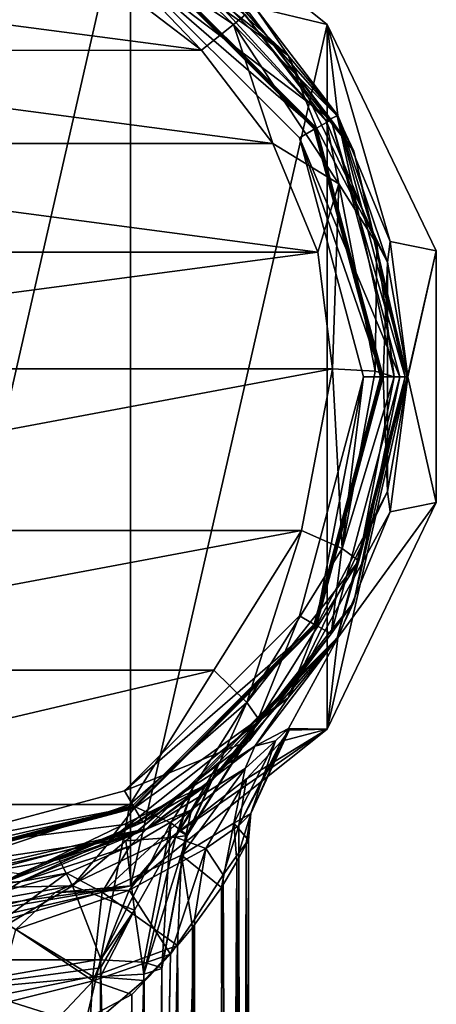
# Model space of a CAD drawing. Header units: metres. Extents: x -22 to 22, y -127 to 37.
# Tile 6 of 7: x 5 to 22, y -26 to 15. Entities that reach past the tile are written whole.
import ezdxf

# ---------------------------------------------------------------- set-up
doc = ezdxf.new("R2010")
doc.units = ezdxf.units.M
doc.layers.add('solid_12518041_051', color=7, linetype='CONTINUOUS')

msp = doc.modelspace()

# ---------------------------------------------------------------- linework, layer by layer
at = {"layer": 'solid_12518041_051'}
for points in [[(0, -23), (0, 23), (9.979576, 20.722155)], [(0, -23), (9.979576, 20.722155), (9.979576, -20.722155)], [(9.979576, -20.722155), (9.979576, 20.722155), (17.982161, 14.34021)], [(15.03618, 15.03618, 119.01458), (17.982161, 14.34021), (9.979576, 20.722155)], [(9.096984, 18.890081, 119.712242), (16.392199, 13.072343, 119.712242), (10.632185, 18.415485, 119.01458)], [(9.096984, 18.890081, 119.712242), (10.127294, 17.552387, 120), (16.392199, 13.072343, 119.712242)], [(14.165442, 14.341237, 137.609299), (10.341857, 18.016659, 135.684341), (7.683155, 18.704809, 137.034821)], [(7.683155, 18.704809, 137.034821), (9.089074, 16.181259, 138.075012), (12.867535, 13.285138, 138.456299)], [(14.165442, 14.341237, 137.609299), (7.683155, 18.704809, 137.034821), (12.867535, 13.285138, 138.456299)], [(17.936932, 10.418458, 136.564606), (18.39365, 10.619579, 122.360474), (10.619579, 18.39365, 122.360474)], [(13.190016, 16.539757, 122.141602), (10.619579, 18.39365, 122.360474), (18.39365, 10.619579, 122.360474)], [(14.636744, 14.722983, 136.065948), (17.936932, 10.418458, 136.564606), (10.619579, 18.39365, 122.360474)], [(16.392199, 13.072343, 119.712242), (15.03618, 15.03618, 119.01458), (10.632185, 18.415485, 119.01458)], [(14.165442, 14.341237, 137.609299), (14.636744, 14.722983, 136.065948), (10.341857, 18.016659, 135.684341)], [(17.503628, 10.105724, 120.432518), (10.105724, 17.503628, 120.432518), (9.729011, 16.850931, 122.050003)], [(10.075119, 17.450338, 120), (17.450457, 10.074897, 120), (10.127294, 17.552387, 120)], [(17.537014, 10.125, 120.099998), (10.075119, 17.450338, 120), (10.125, 17.537014, 120.099998)], [(17.537014, 10.125, 120.099998), (17.450457, 10.074897, 120), (10.075119, 17.450338, 120)], [(10.125, 17.537014, 120.23999), (10.105724, 17.503628, 120.432518), (17.503628, 10.105724, 120.432518)], [(10.125, 17.537014, 120.23999), (17.503628, 10.105724, 120.432518), (17.537014, 10.125, 120.23999)], [(17.537014, 10.125, 120.23999), (17.537014, 10.125, 120.099998), (10.125, 17.537014, 120.099998)], [(10.125, 17.537014, 120.23999), (17.537014, 10.125, 120.23999), (10.125, 17.537014, 120.099998)], [(17.450457, 10.074897, 120), (17.548019, 10.134863, 120), (10.127294, 17.552387, 120)], [(16.392199, 13.072343, 119.712242), (10.127294, 17.552387, 120), (17.548019, 10.134863, 120)], [(17.503628, 10.105724, 120.432518), (9.729011, 16.850931, 122.050003), (16.851057, 9.72879, 122.050003)], [(18.141247, 10.457098, 122.050003), (16.851057, 9.72879, 122.050003), (9.729011, 16.850931, 122.050003)], [(14.813656, 14.799029, 122.050003), (18.141247, 10.457098, 122.050003), (9.729011, 16.850931, 122.050003)], [(13.190016, 16.539757, 122.141602), (19.060125, 9.178872, 122.141602), (14.813656, 14.799029, 122.050003)], [(13.190016, 16.539757, 122.141602), (18.39365, 10.619579, 122.360474), (19.060125, 9.178872, 122.141602)], [(12.867535, 13.285138, 138.456299), (-9.092483, 16.179298, 138.075272), (-12.870321, 13.282348, 138.456665)], [(12.867535, 13.285138, 138.456299), (9.089074, 16.181259, 138.075012), (-9.092483, 16.179298, 138.075272)], [(15.03618, 15.03618, 119.01458), (18.415485, 10.632185, 119.01458), (17.982161, 14.34021)], [(16.392199, 13.072343, 119.712242), (18.415485, 10.632185, 119.01458), (15.03618, 15.03618, 119.01458)], [(14.165442, 14.341237, 137.609299), (17.936932, 10.418458, 136.564606), (14.636744, 14.722983, 136.065948)], [(19.060125, 9.178872, 122.141602), (18.141247, 10.457098, 122.050003), (14.813656, 14.799029, 122.050003)], [(9.979576, -20.722155), (17.982161, 14.34021), (17.982161, -14.34021)], [(14.165442, 14.341237, 137.609299), (12.867535, 13.285138, 138.456299), (15.772176, 9.497302, 138.954971)], [(18.460697, 7.848903, 138.46402), (17.936932, 10.418458, 136.564606), (14.165442, 14.341237, 137.609299)], [(18.460697, 7.848903, 138.46402), (14.165442, 14.341237, 137.609299), (15.772176, 9.497302, 138.954971)], [(17.982161, -14.34021), (17.982161, 14.34021), (22.423325, 5.117958)], [(20.539804, 5.503624, 119.01458), (22.423325, 5.117958), (17.982161, 14.34021)], [(18.415485, 10.632185, 119.01458), (20.539804, 5.503624, 119.01458), (17.982161, 14.34021)], [(15.772176, 9.497302, 138.954971), (-12.870321, 13.282348, 138.456665), (-15.77415, 9.493877, 138.955429)], [(15.772176, 9.497302, 138.954971), (12.867535, 13.285138, 138.456299), (-12.870321, 13.282348, 138.456665)], [(16.392199, 13.072343, 119.712242), (20.440739, 4.665465, 119.712242), (18.415485, 10.632185, 119.01458)], [(16.392199, 13.072343, 119.712242), (17.548019, 10.134863, 120), (20.440739, 4.665465, 119.712242)], [(18.141247, 10.457098, 122.050003), (20.939341, 0, 122.050003), (16.851057, 9.72879, 122.050003)], [(17.936932, 10.418458, 136.564606), (20.008324, 5.394655, 137.146408), (18.39365, 10.619579, 122.360474)], [(21.155144, 0, 122.141602), (20.939341, 0, 122.050003), (18.141247, 10.457098, 122.050003)], [(19.060125, 9.178872, 122.141602), (21.155144, 0, 122.141602), (18.141247, 10.457098, 122.050003)], [(20.70101, 0, 137.770996), (21.239159, 0, 122.360474), (18.39365, 10.619579, 122.360474)], [(19.060125, 9.178872, 122.141602), (18.39365, 10.619579, 122.360474), (21.239159, 0, 122.360474)], [(20.008324, 5.394655, 137.146408), (20.70101, 0, 137.770996), (18.39365, 10.619579, 122.360474)], [(20.440739, 4.665465, 119.712242), (20.539804, 5.503624, 119.01458), (18.415485, 10.632185, 119.01458)], [(20.211449, 0, 120.432518), (17.503628, 10.105724, 120.432518), (16.851057, 9.72879, 122.050003)], [(17.450457, 10.074897, 120), (20.149984, 0, 120), (17.548019, 10.134863, 120)], [(20.25, 0, 120.099998), (17.450457, 10.074897, 120), (17.537014, 10.125, 120.099998)], [(20.25, 0, 120.099998), (20.149984, 0, 120), (17.450457, 10.074897, 120)], [(17.537014, 10.125, 120.23999), (17.503628, 10.105724, 120.432518), (20.211449, 0, 120.432518)], [(17.537014, 10.125, 120.23999), (20.211449, 0, 120.432518), (20.25, 0, 120.23999)], [(20.25, 0, 120.23999), (20.25, 0, 120.099998), (17.537014, 10.125, 120.099998)], [(17.537014, 10.125, 120.23999), (20.25, 0, 120.23999), (17.537014, 10.125, 120.099998)], [(20.149984, 0, 120), (20.264477, 0, 120), (17.548019, 10.134863, 120)], [(20.440739, 4.665465, 119.712242), (17.548019, 10.134863, 120), (20.264477, 0, 120)], [(18.460697, 7.848903, 138.46402), (20.008324, 5.394655, 137.146408), (17.936932, 10.418458, 136.564606)], [(20.211449, 0, 120.432518), (16.851057, 9.72879, 122.050003), (19.45784, -0.000147, 122.050003)], [(20.939341, 0, 122.050003), (19.45784, -0.000147, 122.050003), (16.851057, 9.72879, 122.050003)], [(17.595242, 5.073326, 139.537399), (-15.77415, 9.493877, 138.955429), (-17.596178, 5.069791, 139.537872)], [(17.595242, 5.073326, 139.537399), (15.772176, 9.497302, 138.954971), (-15.77415, 9.493877, 138.955429)], [(18.460697, 7.848903, 138.46402), (15.772176, 9.497302, 138.954971), (17.595242, 5.073326, 139.537399)], [(19.060125, 9.178872, 122.141602), (21.239159, 0, 122.360474), (21.155144, 0, 122.141602)], [(18.460697, 7.848903, 138.46402), (17.595242, 5.073326, 139.537399), (18.202534, 0.326315, 140.162354)], [(19.93943, 0.226849, 139.467484), (18.460697, 7.848903, 138.46402), (18.202534, 0.326315, 140.162354)], [(19.93943, 0.226849, 139.467484), (20.008324, 5.394655, 137.146408), (18.460697, 7.848903, 138.46402)], [(19.93943, 0.226849, 139.467484), (20.70101, 0, 137.770996), (20.008324, 5.394655, 137.146408)], [(20.440739, 4.665465, 119.712242), (21.26437, 0, 119.01458), (20.539804, 5.503624, 119.01458)], [(20.539804, 5.503624, 119.01458), (21.26437, 0, 119.01458), (22.423325, 5.117958)], [(17.595242, 5.073326, 139.537399), (-17.596178, 5.069791, 139.537872), (-18.202534, 0.326315, 140.162354)], [(18.202534, 0.326315, 140.162354), (17.595242, 5.073326, 139.537399), (-18.202534, 0.326315, 140.162354)], [(17.982161, -14.34021), (22.423325, 5.117958), (22.423325, -5.117958)], [(21.26437, 0, 119.01458), (22.423325, -5.117958), (22.423325, 5.117958)], [(20.440739, 4.665465, 119.712242), (20.264477, 0, 120), (20.440739, -4.665465, 119.712242)], [(20.440739, 4.665465, 119.712242), (20.440739, -4.665465, 119.712242), (21.26437, 0, 119.01458)], [(18.202534, 0.326315, 140.162354), (-18.202534, 0.326315, 140.162354), (-16.937683, -6.257461, 141.029129)], [(16.937506, -6.25791, 141.02919), (18.202534, 0.326315, 140.162354), (-16.937683, -6.257461, 141.029129)], [(18.594681, -6.996197, 140.376511), (18.202534, 0.326315, 140.162354), (16.937506, -6.25791, 141.02919)], [(20.149984, 0, 120), (17.450457, -10.074897, 120), (17.548019, -10.134863, 120)], [(17.537014, -10.125, 120.099998), (17.450457, -10.074897, 120), (20.149984, 0, 120)], [(20.25, 0, 120.23999), (20.211449, 0, 120.432518), (17.503628, -10.105724, 120.432518)], [(20.25, 0, 120.23999), (17.503628, -10.105724, 120.432518), (17.537014, -10.125, 120.23999)], [(17.537014, -10.125, 120.099998), (20.149984, 0, 120), (20.25, 0, 120.099998)], [(20.25, 0, 120.23999), (17.537014, -10.125, 120.23999), (20.25, 0, 120.099998)], [(20.149984, 0, 120), (17.548019, -10.134863, 120), (20.264477, 0, 120)], [(18.141247, -10.457097, 122.050003), (19.45784, -0.000147, 122.050003), (20.939341, 0, 122.050003)], [(19.060125, -9.178872, 122.141602), (18.141247, -10.457097, 122.050003), (20.939341, 0, 122.050003)], [(18.594681, -6.996197, 140.376511), (19.93943, 0.226849, 139.467484), (18.202534, 0.326315, 140.162354)], [(19.266218, -7.48948, 138.637833), (18.39365, -10.619579, 122.360474), (21.239159, 0, 122.360474)], [(21.155144, 0, 122.141602), (21.239159, 0, 122.360474), (18.39365, -10.619579, 122.360474)], [(19.060125, -9.178872, 122.141602), (21.155144, 0, 122.141602), (18.39365, -10.619579, 122.360474)], [(18.594681, -6.996197, 140.376511), (20.70101, 0, 137.770996), (19.93943, 0.226849, 139.467484)], [(18.594681, -6.996197, 140.376511), (19.266218, -7.48948, 138.637833), (20.70101, 0, 137.770996)], [(19.060125, -9.178872, 122.141602), (20.939341, 0, 122.050003), (21.155144, 0, 122.141602)], [(19.266218, -7.48948, 138.637833), (21.239159, 0, 122.360474), (20.70101, 0, 137.770996)], [(20.440739, -4.665465, 119.712242), (20.539804, -5.503624, 119.01458), (21.26437, 0, 119.01458)], [(21.26437, 0, 119.01458), (20.539804, -5.503624, 119.01458), (22.423325, -5.117958)], [(17.503628, -10.105724, 120.432518), (19.45784, -0.000147, 122.050003), (16.850927, -9.729016, 122.050003)], [(18.141247, -10.457097, 122.050003), (16.850927, -9.729016, 122.050003), (19.45784, -0.000147, 122.050003)], [(17.503628, -10.105724, 120.432518), (20.211449, 0, 120.432518), (19.45784, -0.000147, 122.050003)], [(17.537014, -10.125, 120.23999), (17.537014, -10.125, 120.099998), (20.25, 0, 120.099998)], [(20.440739, -4.665465, 119.712242), (20.264477, 0, 120), (17.548019, -10.134863, 120)], [(20.440739, -4.665465, 119.712242), (16.392199, -13.072343, 119.712242), (20.539804, -5.503624, 119.01458)], [(20.440739, -4.665465, 119.712242), (17.548019, -10.134863, 120), (16.392199, -13.072343, 119.712242)], [(18.415485, -10.632185, 119.01458), (17.982161, -14.34021), (22.423325, -5.117958)], [(20.539804, -5.503624, 119.01458), (18.415485, -10.632185, 119.01458), (22.423325, -5.117958)], [(16.392199, -13.072343, 119.712242), (18.415485, -10.632185, 119.01458), (20.539804, -5.503624, 119.01458)], [(16.937506, -6.25791, 141.02919), (-16.937683, -6.257461, 141.029129), (-13.366899, -11.945908, 141.77803)], [(13.366899, -11.945908, 141.77803), (16.937506, -6.25791, 141.02919), (-13.366899, -11.945908, 141.77803)], [(14.704647, -13.263231, 141.164444), (16.937506, -6.25791, 141.02919), (13.366899, -11.945908, 141.77803)], [(14.704647, -13.263231, 141.164444), (18.594681, -6.996197, 140.376511), (16.937506, -6.25791, 141.02919)], [(14.704647, -13.263231, 141.164444), (19.266218, -7.48948, 138.637833), (18.594681, -6.996197, 140.376511)], [(14.704647, -13.263231, 141.164444), (15.207341, -13.961944, 139.386673), (19.266218, -7.48948, 138.637833)], [(19.266218, -7.48948, 138.637833), (15.207341, -13.961944, 139.386673), (18.39365, -10.619579, 122.360474)], [(19.060125, -9.178872, 122.141602), (13.190016, -16.539757, 122.141602), (18.141247, -10.457097, 122.050003)], [(19.060125, -9.178872, 122.141602), (18.39365, -10.619579, 122.360474), (13.190016, -16.539757, 122.141602)], [(17.503628, -10.105724, 120.432518), (16.850927, -9.729016, 122.050003), (9.728869, -16.851011, 122.050003)], [(14.813657, -14.799028, 122.050003), (9.728869, -16.851011, 122.050003), (16.850927, -9.729016, 122.050003)], [(18.141247, -10.457097, 122.050003), (14.813657, -14.799028, 122.050003), (16.850927, -9.729016, 122.050003)], [(10.105724, -17.503628, 120.432518), (17.503628, -10.105724, 120.432518), (9.728869, -16.851011, 122.050003)], [(17.450457, -10.074897, 120), (10.075119, -17.450338, 120), (10.127294, -17.552387, 120)], [(10.125, -17.537014, 120.099998), (10.075119, -17.450338, 120), (17.450457, -10.074897, 120)], [(17.537014, -10.125, 120.23999), (17.503628, -10.105724, 120.432518), (10.105724, -17.503628, 120.432518)], [(17.537014, -10.125, 120.23999), (10.105724, -17.503628, 120.432518), (10.125, -17.537014, 120.23999)], [(10.125, -17.537014, 120.099998), (17.450457, -10.074897, 120), (17.537014, -10.125, 120.099998)], [(10.125, -17.537014, 120.23999), (10.125, -17.537014, 120.099998), (17.537014, -10.125, 120.099998)], [(17.537014, -10.125, 120.23999), (10.125, -17.537014, 120.23999), (17.537014, -10.125, 120.099998)], [(17.450457, -10.074897, 120), (10.127294, -17.552387, 120), (17.548019, -10.134863, 120)], [(16.392199, -13.072343, 119.712242), (17.548019, -10.134863, 120), (10.127294, -17.552387, 120)], [(12.048445, -16.972034, 134.540665), (10.619579, -18.39365, 122.360474), (18.39365, -10.619579, 122.360474)], [(13.190016, -16.539757, 122.141602), (18.39365, -10.619579, 122.360474), (10.619579, -18.39365, 122.360474)], [(12.569163, -16.567284, 135.061111), (12.048445, -16.972034, 134.540665), (18.39365, -10.619579, 122.360474)], [(13.582385, -15.692048, 136.258392), (12.569163, -16.567284, 135.061111), (18.39365, -10.619579, 122.360474)], [(13.190016, -16.539757, 122.141602), (14.813657, -14.799028, 122.050003), (18.141247, -10.457097, 122.050003)], [(15.214937, -13.989932, 138.684219), (13.582385, -15.692048, 136.258392), (18.39365, -10.619579, 122.360474)], [(18.415485, -10.632185, 119.01458), (15.03618, -15.03618, 119.01458), (16.409378, -14.309561, 84.188011)], [(16.392199, -13.072343, 119.712242), (15.03618, -15.03618, 119.01458), (18.415485, -10.632185, 119.01458)], [(15.207341, -13.961944, 139.386673), (15.211141, -13.975939, 139.035446), (18.39365, -10.619579, 122.360474)], [(15.211141, -13.975939, 139.035446), (15.214937, -13.989932, 138.684219), (18.39365, -10.619579, 122.360474)], [(18.415485, -10.632185, 119.01458), (16.409378, -14.309561, 84.188011), (17.982161, -14.34021)], [(13.366899, -11.945908, 141.77803), (-13.366899, -11.945908, 141.77803), (-9.944085, -17.406387, 142.496918)], [(9.944019, -17.406557, 142.496933), (13.366899, -11.945908, 141.77803), (-9.944085, -17.406387, 142.496918)], [(14.704647, -13.263231, 141.164444), (13.366899, -11.945908, 141.77803), (9.944019, -17.406557, 142.496933)], [(16.392199, -13.072343, 119.712242), (9.096984, -18.890081, 119.712242), (15.03618, -15.03618, 119.01458)], [(16.392199, -13.072343, 119.712242), (10.127294, -17.552387, 120), (9.096984, -18.890081, 119.712242)], [(11.615375, -18.149097, 141.830322), (14.704647, -13.263231, 141.164444), (9.944019, -17.406557, 142.496933)], [(11.615375, -18.149097, 141.830322), (12.273443, -18.639286, 140.065155), (14.704647, -13.263231, 141.164444)], [(14.704647, -13.263231, 141.164444), (12.273443, -18.639286, 140.065155), (15.207341, -13.961944, 139.386673)], [(12.273443, -18.639286, 140.065155), (15.211141, -13.975939, 139.035446), (15.207341, -13.961944, 139.386673)], [(12.273443, -18.639286, 140.065155), (15.214937, -13.989932, 138.684219), (15.211141, -13.975939, 139.035446)], [(12.275992, -18.669004, 139.3629), (15.214937, -13.989932, 138.684219), (12.273443, -18.639286, 140.065155)], [(13.339912, -16.328585, 138.300552), (15.214937, -13.989932, 138.684219), (12.275992, -18.669004, 139.3629)], [(13.339912, -16.328585, 138.300552), (13.582385, -15.692048, 136.258392), (15.214937, -13.989932, 138.684219)], [(11.702541, -18.697895, 64.585915), (9.979576, -20.722155), (17.982161, -14.34021)], [(14.695818, -16.365437, 68.891632), (11.702541, -18.697895, 64.585915), (17.982161, -14.34021)], [(14.384456, -18.257656, 75.913986), (16.115719, -14.82659, 75.531677), (16.4349, -14.381402, 79.629059)], [(14.384456, -18.257656, 75.913986), (16.4349, -14.381402, 79.629059), (14.867775, -17.770447, 81.905319)], [(16.115719, -14.82659, 75.531677), (14.695818, -16.365437, 68.891632), (17.982161, -14.34021)], [(14.867775, -17.770447, 81.905319), (16.4349, -14.381402, 79.629059), (16.409378, -14.309561, 84.188011)], [(14.867775, -17.770447, 81.905319), (16.409378, -14.309561, 84.188011), (15.871098, -14.819203, 88.178535)], [(15.03618, -15.03618, 119.01458), (15.871098, -14.819203, 88.178535), (16.409378, -14.309561, 84.188011)], [(16.4349, -14.381402, 79.629059), (16.115719, -14.82659, 75.531677), (17.982161, -14.34021)], [(16.409378, -14.309561, 84.188011), (16.4349, -14.381402, 79.629059), (17.982161, -14.34021)], [(14.813657, -14.799028, 122.050003), (10.475866, -18.130409, 122.050003), (9.728869, -16.851011, 122.050003)], [(13.190016, -16.539757, 122.141602), (10.475866, -18.130409, 122.050003), (14.813657, -14.799028, 122.050003)], [(14.178705, -18.169514, 87.328133), (15.871098, -14.819203, 88.178535), (14.644862, -15.94888, 92.387321)], [(14.867775, -17.770447, 81.905319), (15.871098, -14.819203, 88.178535), (14.178705, -18.169514, 87.328133)], [(14.384456, -18.257656, 75.913986), (14.695818, -16.365437, 68.891632), (16.115719, -14.82659, 75.531677)], [(15.03618, -15.03618, 119.01458), (14.644862, -15.94888, 92.387321), (15.871098, -14.819203, 88.178535)], [(9.096984, -18.890081, 119.712242), (10.632185, -18.415485, 119.01458), (15.03618, -15.03618, 119.01458)], [(15.03618, -15.03618, 119.01458), (10.632185, -18.415485, 119.01458), (14.644862, -15.94888, 92.387321)], [(10.632185, -18.415485, 119.01458), (12.457887, -17.629179, 96.909943), (14.644862, -15.94888, 92.387321)], [(11.959639, -18.475668, 137.993378), (12.569163, -16.567284, 135.061111), (13.582385, -15.692048, 136.258392)], [(11.959639, -18.475668, 137.993378), (13.582385, -15.692048, 136.258392), (13.339912, -16.328585, 138.300552)], [(12.044983, -19.473215, 92.494965), (14.644862, -15.94888, 92.387321), (12.457887, -17.629179, 96.909943)], [(14.178705, -18.169514, 87.328133), (14.644862, -15.94888, 92.387321), (12.044983, -19.473215, 92.494965)], [(13.046873, -19.198858, 70.86425), (11.702541, -18.697895, 64.585915), (14.695818, -16.365437, 68.891632)], [(11.959639, -18.475668, 137.993378), (13.339912, -16.328585, 138.300552), (12.275992, -18.669004, 139.3629)], [(13.046873, -19.198858, 70.86425), (14.695818, -16.365437, 68.891632), (14.384456, -18.257656, 75.913986)], [(13.190016, -16.539757, 122.141602), (4.707462, -20.624739, 122.141602), (10.475866, -18.130409, 122.050003)], [(13.190016, -16.539757, 122.141602), (10.619579, -18.39365, 122.360474), (4.707462, -20.624739, 122.141602)], [(9.782665, -18.887064, 135.190063), (12.048445, -16.972034, 134.540665), (12.569163, -16.567284, 135.061111)], [(9.782665, -18.887064, 135.190063), (12.569163, -16.567284, 135.061111), (11.807916, -18.735035, 137.958389)], [(11.807916, -18.735035, 137.958389), (12.569163, -16.567284, 135.061111), (11.959639, -18.475668, 137.993378)], [(10.105724, -17.503628, 120.432518), (9.728869, -16.851011, 122.050003), (0, -19.45784, 122.050003)], [(10.475866, -18.130409, 122.050003), (0, -19.45784, 122.050003), (9.728869, -16.851011, 122.050003)], [(12.048445, -16.972034, 134.540665), (9.367188, -18.654707, 132.804565), (10.619579, -18.39365, 122.360474)], [(9.782665, -18.887064, 135.190063), (9.367188, -18.654707, 132.804565), (12.048445, -16.972034, 134.540665)], [(9.944019, -17.406557, 142.496933), (-9.944085, -17.406387, 142.496918), (-8.75, -23.725388, 143.328827)], [(8.75, -23.725388, 143.328827), (9.944019, -17.406557, 142.496933), (-8.75, -23.725388, 143.328827)], [(10.075119, -17.450338, 120), (0, -20.15, 120), (10.127294, -17.552387, 120)], [(0, -20.220711, 120.029289), (0, -20.15, 120), (10.075119, -17.450338, 120)], [(10.125, -17.537014, 120.099998), (0, -20.25, 120.099998), (10.075119, -17.450338, 120)], [(0, -20.220711, 120.029289), (10.075119, -17.450338, 120), (0, -20.25, 120.099998)], [(10.105724, -17.503628, 120.432518), (0, -19.45784, 122.050003), (0, -19.851126, 121.24894)], [(10.105724, -17.503628, 120.432518), (0, -19.851126, 121.24894), (0, -20.211449, 120.432518)], [(10.125, -17.537014, 120.23999), (10.105724, -17.503628, 120.432518), (0, -20.211449, 120.432518)], [(0, -20.240267, 120.338165), (10.125, -17.537014, 120.23999), (0, -20.211449, 120.432518)], [(10.125, -17.537014, 120.099998), (0, -20.25, 120.23999), (0, -20.25, 120.099998)], [(10.125, -17.537014, 120.23999), (0, -20.25, 120.23999), (10.125, -17.537014, 120.099998)], [(0, -20.240267, 120.338165), (0, -20.25, 120.23999), (10.125, -17.537014, 120.23999)], [(0, -20.15, 120), (0, -20.264477, 120), (10.127294, -17.552387, 120)], [(9.096984, -18.890081, 119.712242), (10.127294, -17.552387, 120), (0, -20.264477, 120)], [(11.615375, -18.149097, 141.830322), (9.944019, -17.406557, 142.496933), (8.75, -23.725388, 143.328827)], [(8.827005, -20.983143, 97.002907), (12.457887, -17.629179, 96.909943), (9.946805, -19.102562, 100.312881)], [(12.044983, -19.473215, 92.494965), (12.457887, -17.629179, 96.909943), (8.827005, -20.983143, 97.002907)], [(10.632185, -18.415485, 119.01458), (9.946805, -19.102562, 100.312881), (12.457887, -17.629179, 96.909943)], [(14.867775, -17.770447, 81.905319), (14.178705, -18.169514, 87.328133), (14.78194, -18.853729, 82.285049)], [(14.867775, -17.770447, 81.905319), (14.678827, -18.987877, 79.677872), (14.381988, -19.381226, 76.987984)], [(14.384456, -18.257656, 75.913986), (14.867775, -17.770447, 81.905319), (14.381988, -19.381226, 76.987984)], [(14.867775, -17.770447, 81.905319), (14.78194, -18.853729, 82.285049), (14.678827, -18.987877, 79.677872)], [(10.475866, -18.130409, 122.050003), (5.422831, -20.224957, 122.050003), (0, -19.45784, 122.050003)], [(0.000184, -20.880005, 132.645264), (0, -21.239159, 122.360474), (10.619579, -18.39365, 122.360474)], [(4.707462, -20.624739, 122.141602), (10.619579, -18.39365, 122.360474), (0, -21.239159, 122.360474)], [(7.072647, -19.653105, 132.44487), (0.000184, -20.880005, 132.645264), (10.619579, -18.39365, 122.360474)], [(4.707462, -20.624739, 122.141602), (5.422831, -20.224957, 122.050003), (10.475866, -18.130409, 122.050003)], [(10.632185, -18.415485, 119.01458), (5.503624, -20.539804, 119.01458), (9.946805, -19.102562, 100.312881)], [(9.096984, -18.890081, 119.712242), (5.503624, -20.539804, 119.01458), (10.632185, -18.415485, 119.01458)], [(9.367188, -18.654707, 132.804565), (7.072647, -19.653105, 132.44487), (10.619579, -18.39365, 122.360474)], [(10.517767, -23.820963, 142.602859), (11.615375, -18.149097, 141.830322), (8.75, -23.725388, 143.328827)], [(10.517767, -23.820963, 142.602859), (11.25, -24.051702, 140.85022), (11.615375, -18.149097, 141.830322)], [(11.615375, -18.149097, 141.830322), (11.25, -24.051702, 140.85022), (12.273443, -18.639286, 140.065155)], [(14.178705, -18.169514, 87.328133), (12.044983, -19.473215, 92.494965), (13.674491, -20.789448, 88.139885)], [(13.046873, -19.198858, 70.86425), (14.384456, -18.257656, 75.913986), (13.741147, -20.268274, 73.526619)], [(14.178705, -18.169514, 87.328133), (13.674491, -20.789448, 88.139885), (14.304507, -19.724646, 86.176788)], [(14.384456, -18.257656, 75.913986), (14.381988, -19.381226, 76.987984), (13.741147, -20.268274, 73.526619)], [(14.178705, -18.169514, 87.328133), (14.304507, -19.724646, 86.176788), (14.78194, -18.853729, 82.285049)], [(11.702541, -18.697895, 64.585915), (6.908131, -20.987499, 62.044128), (9.979576, -20.722155)], [(9.922876, -20.901537, 67.247795), (6.908131, -20.987499, 62.044128), (11.702541, -18.697895, 64.585915)], [(7.617764, -20.725447, 135.861572), (7.072647, -19.653105, 132.44487), (9.367188, -18.654707, 132.804565)], [(9.782665, -18.887064, 135.190063), (7.617764, -20.725447, 135.861572), (9.367188, -18.654707, 132.804565)], [(9.782665, -18.887064, 135.190063), (11.807916, -18.735035, 137.958389), (10.140995, -21.711445, 137.607574)], [(9.922876, -20.901537, 67.247795), (11.702541, -18.697895, 64.585915), (13.046873, -19.198858, 70.86425)], [(10.140995, -21.711445, 137.607574), (11.807916, -18.735035, 137.958389), (10.517767, -24.318678, 138.396301)], [(10.517767, -24.318678, 138.396301), (12.275992, -18.669004, 139.3629), (11.25, -24.087938, 140.148941)], [(11.807916, -18.735035, 137.958389), (12.275992, -18.669004, 139.3629), (10.517767, -24.318678, 138.396301)], [(12.275992, -18.669004, 139.3629), (12.273443, -18.639286, 140.065155), (11.25, -24.051702, 140.85022)], [(12.275992, -18.669004, 139.3629), (11.25, -24.051702, 140.85022), (11.25, -24.069822, 140.499603)], [(12.275992, -18.669004, 139.3629), (11.25, -24.069822, 140.499603), (11.25, -24.087938, 140.148941)], [(11.807916, -18.735035, 137.958389), (11.959639, -18.475668, 137.993378), (12.275992, -18.669004, 139.3629)], [(9.096984, -18.890081, 119.712242), (0, -20.96641, 119.712242), (5.503624, -20.539804, 119.01458)], [(9.096984, -18.890081, 119.712242), (0, -20.264477, 120), (0, -20.96641, 119.712242)], [(5.503624, -20.539804, 119.01458), (7.377813, -20.198072, 102.627121), (9.946805, -19.102562, 100.312881)], [(8.827005, -20.983143, 97.002907), (9.946805, -19.102562, 100.312881), (7.377813, -20.198072, 102.627121)], [(9.782665, -18.887064, 135.190063), (10.140995, -21.711445, 137.607574), (7.617764, -20.725447, 135.861572)], [(9.922876, -20.901537, 67.247795), (13.046873, -19.198858, 70.86425), (11.606894, -23.50469, 70.502174)], [(13.046873, -19.198858, 70.86425), (12.585145, -22.090132, 71.381424), (11.606894, -23.50469, 70.502174)], [(13.046873, -19.198858, 70.86425), (13.741147, -20.268274, 73.526619), (12.585145, -22.090132, 71.381424)], [(14.544827, -99.084892, 94.803734), (14.78194, -18.853729, 82.285049), (14.304507, -19.724646, 86.176788)], [(14.491087, -99.945541, 87.794304), (14.381988, -19.381226, 76.987984), (14.678827, -18.987877, 79.677872)], [(14.781147, -99.492867, 91.481079), (14.491087, -99.945541, 87.794304), (14.678827, -18.987877, 79.677872)], [(14.544827, -99.084892, 94.803734), (14.781147, -99.492867, 91.481079), (14.78194, -18.853729, 82.285049)], [(14.781147, -99.492867, 91.481079), (14.678827, -18.987877, 79.677872), (14.78194, -18.853729, 82.285049)], [(12.044983, -19.473215, 92.494965), (8.827005, -20.983143, 97.002907), (11.881958, -23.146275, 91.517502)], [(12.044983, -19.473215, 92.494965), (11.881958, -23.146275, 91.517502), (12.503652, -22.412653, 90.529274)], [(12.044983, -19.473215, 92.494965), (12.503652, -22.412653, 90.529274), (13.674491, -20.789448, 88.139885)], [(14.099217, -100.301804, 84.892807), (13.741147, -20.268274, 73.526619), (14.381988, -19.381226, 76.987984)], [(14.491087, -99.945541, 87.794304), (14.099217, -100.301804, 84.892807), (14.381988, -19.381226, 76.987984)], [(7.617764, -20.725447, 135.861572), (0.000184, -20.880005, 132.645264), (7.072647, -19.653105, 132.44487)], [(13.808822, -98.76738, 97.389664), (14.304507, -19.724646, 86.176788), (13.674491, -20.789448, 88.139885)], [(13.808822, -98.76738, 97.389664), (14.544827, -99.084892, 94.803734), (14.304507, -19.724646, 86.176788)], [(4.723819, -22.144676, 100.219681), (7.377813, -20.198072, 102.627121), (4.94309, -20.906303, 104.041443)], [(8.827005, -20.983143, 97.002907), (7.377813, -20.198072, 102.627121), (4.723819, -22.144676, 100.219681)], [(5.503624, -20.539804, 119.01458), (4.94309, -20.906303, 104.041443), (7.377813, -20.198072, 102.627121)], [(12.676723, -100.759125, 81.168251), (12.585145, -22.090132, 71.381424), (13.741147, -20.268274, 73.526619)], [(14.099217, -100.301804, 84.892807), (12.676723, -100.759125, 81.168251), (13.741147, -20.268274, 73.526619)], [(5.503624, -20.539804, 119.01458), (0, -21.26437, 119.01458), (4.94309, -20.906303, 104.041443)], [(0, -20.96641, 119.712242), (0, -21.26437, 119.01458), (5.503624, -20.539804, 119.01458)], [(0, -22.108969, 61.09935), (0, -23), (9.979576, -20.722155)], [(3.712766, -21.790894, 61.376686), (0, -22.108969, 61.09935), (9.979576, -20.722155)], [(0.000199, -22.060799, 136.050385), (0.000184, -20.880005, 132.645264), (7.617764, -20.725447, 135.861572)], [(0.000199, -22.060799, 136.050385), (7.617764, -20.725447, 135.861572), (0.000227, -25.224327, 137.776978)], [(7.617764, -20.725447, 135.861572), (8.764687, -23.702261, 137.576599), (0.000227, -25.224327, 137.776978)], [(6.908131, -20.987499, 62.044128), (3.712766, -21.790894, 61.376686), (9.979576, -20.722155)], [(10.140995, -21.711445, 137.607574), (8.764687, -23.702261, 137.576599), (7.617764, -20.725447, 135.861572)], [(13.808822, -98.76738, 97.389664), (13.674491, -20.789448, 88.139885), (12.503652, -22.412653, 90.529274)], [(5.312315, -22.500607, 65.393829), (3.712766, -21.790894, 61.376686), (6.908131, -20.987499, 62.044128)], [(8.827005, -20.983143, 97.002907), (4.723819, -22.144676, 100.219681), (8.439715, -24.406038, 95.343315)], [(5.312315, -22.500607, 65.393829), (6.908131, -20.987499, 62.044128), (9.922876, -20.901537, 67.247795)], [(8.458772, -24.590521, 68.749199), (5.312315, -22.500607, 65.393829), (9.922876, -20.901537, 67.247795)], [(8.827005, -20.983143, 97.002907), (8.439715, -24.406038, 95.343315), (11.881958, -23.146275, 91.517502)], [(8.458772, -24.590521, 68.749199), (9.922876, -20.901537, 67.247795), (11.606894, -23.50469, 70.502174)], [(10.140995, -21.711445, 137.607574), (8.75, -24.414253, 137.670334), (8.753675, -24.058344, 137.623474)], [(10.140995, -21.711445, 137.607574), (10.517767, -24.318678, 138.396301), (8.75, -24.414253, 137.670334)], [(10.140995, -21.711445, 137.607574), (8.753675, -24.058344, 137.623474), (8.764687, -23.702261, 137.576599)], [(4.723819, -22.144676, 100.219681), (4.40046, -25.226116, 97.937927), (8.439715, -24.406038, 95.343315)], [(10.098722, -101.022964, 79.019409), (11.606894, -23.50469, 70.502174), (12.585145, -22.090132, 71.381424)], [(12.676723, -100.759125, 81.168251), (10.098722, -101.022964, 79.019409), (12.585145, -22.090132, 71.381424)], [(12.452232, -98.453598, 99.945251), (12.503652, -22.412653, 90.529274), (11.881958, -23.146275, 91.517502)], [(12.452232, -98.453598, 99.945251), (13.808822, -98.76738, 97.389664), (12.503652, -22.412653, 90.529274)], [(8.458772, -24.590521, 68.749199), (4.468897, -25.578875, 67.793694), (5.312315, -22.500607, 65.393829)], [(8.439715, -24.406038, 95.343315), (10.520988, -24.57482, 93.303543), (11.881958, -23.146275, 91.517502)], [(10.524476, -98.160164, 102.335083), (11.881958, -23.146275, 91.517502), (10.520988, -24.57482, 93.303543)], [(10.524476, -98.160164, 102.335083), (12.452232, -98.453598, 99.945251), (11.881958, -23.146275, 91.517502)], [(8.458772, -24.590521, 68.749199), (11.606894, -23.50469, 70.502174), (10.033124, -25.144773, 69.668892)], [(10.049645, -101.026039, 78.994408), (10.033124, -25.144773, 69.668892), (11.606894, -23.50469, 70.502174)], [(10.098722, -101.022964, 79.019409), (10.049645, -101.026039, 78.994408), (11.606894, -23.50469, 70.502174)], [(8.75, -23.725388, 143.328827), (-8.75, -97.541679, 153.046921), (8.75, -97.541679, 153.046921)], [(8.75, -23.725388, 143.328827), (-8.75, -23.725388, 143.328827), (-8.75, -97.541679, 153.046921)], [(8.753675, -24.058344, 137.623474), (0.000227, -25.224327, 137.776978), (8.764687, -23.702261, 137.576599)], [(10.517767, -97.637253, 152.320953), (8.75, -23.725388, 143.328827), (8.75, -97.541679, 153.046921)], [(10.517767, -97.637253, 152.320953), (10.517767, -23.820963, 142.602859), (8.75, -23.725388, 143.328827)], [(10.517767, -23.820963, 142.602859), (11.25, -97.867989, 150.568314), (11.25, -24.051702, 140.85022)], [(10.517767, -97.637253, 152.320953), (11.25, -97.867989, 150.568314), (10.517767, -23.820963, 142.602859)], [(8.75, -98.285675, 147.395691), (-8.75, -24.414253, 137.670334), (0.000227, -25.224327, 137.776978)], [(8.75, -98.285675, 147.395691), (-8.75, -98.285675, 147.395691), (-8.75, -24.414253, 137.670334)], [(8.753675, -24.058344, 137.623474), (8.75, -24.414253, 137.670334), (0.000227, -25.224327, 137.776978)], [(8.75, -24.414253, 137.670334), (8.75, -98.285675, 147.395691), (0.000227, -25.224327, 137.776978)], [(8.439715, -24.406038, 95.343315), (4.40046, -25.226116, 97.937927), (8.322924, -26.459438, 95.391891)], [(8.439715, -24.406038, 95.343315), (8.322924, -26.459438, 95.391891), (10.520988, -24.57482, 93.303543)], [(10.517767, -24.318678, 138.396301), (8.75, -98.285675, 147.395691), (8.75, -24.414253, 137.670334)], [(10.517767, -24.318678, 138.396301), (10.517767, -98.190102, 148.121658), (8.75, -98.285675, 147.395691)], [(10.517767, -98.190102, 148.121658), (11.25, -24.087938, 140.148941), (11.25, -97.959358, 149.874298)], [(10.517767, -24.318678, 138.396301), (11.25, -24.087938, 140.148941), (10.517767, -98.190102, 148.121658)], [(11.25, -24.069822, 140.499603), (11.25, -24.051702, 140.85022), (11.25, -97.867989, 150.568314)], [(11.25, -24.087938, 140.148941), (11.25, -24.069822, 140.499603), (11.25, -97.867989, 150.568314)], [(11.25, -24.087938, 140.148941), (11.25, -97.867989, 150.568314), (11.25, -97.959358, 149.874298)], [(8.458772, -24.590521, 68.749199), (5.839168, -27.369316, 68.598564), (4.468897, -25.578875, 67.793694)], [(8.458772, -24.590521, 68.749199), (10.033124, -25.144773, 69.668892), (5.839168, -27.369316, 68.598564)], [(10.524476, -98.160164, 102.335083), (10.520988, -24.57482, 93.303543), (8.322924, -26.459438, 95.391891)], [(4.40046, -25.226116, 97.937927), (4.065058, -28.695925, 97.64547), (6.097637, -27.832567, 96.81395)], [(4.40046, -25.226116, 97.937927), (6.097637, -27.832567, 96.81395), (8.322924, -26.459438, 95.391891)], [(9.275507, -101.069504, 78.640411), (5.839168, -27.369316, 68.598564), (10.033124, -25.144773, 69.668892)], [(9.651047, -101.049515, 78.8032), (9.275507, -101.069504, 78.640411), (10.033124, -25.144773, 69.668892)], [(10, -101.029099, 78.969452), (9.651047, -101.049515, 78.8032), (10.033124, -25.144773, 69.668892)], [(10.049645, -101.026039, 78.994408), (10, -101.029099, 78.969452), (10.033124, -25.144773, 69.668892)]]:
    msp.add_3dface(points, dxfattribs=at)

doc.saveas('drawing.dxf')
